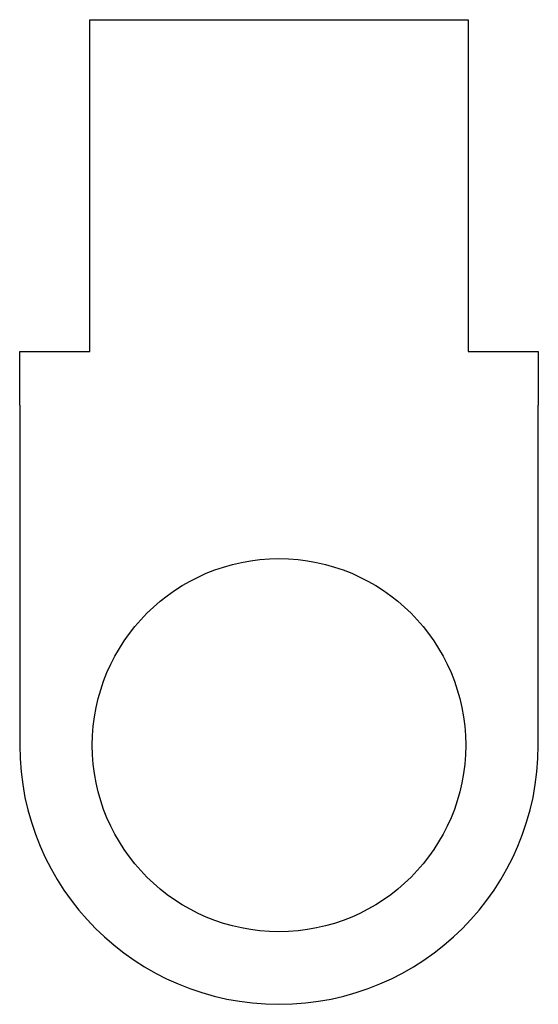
# Model space of a CAD drawing. Header units: millimetres. Extents: x 0 to 100, y 0 to 190.
import ezdxf

# ---------------------------------------------------------------- set-up
doc = ezdxf.new("R2010")
doc.units = ezdxf.units.MM
doc.linetypes.add('SLD-Sürekli', pattern=[0])

msp = doc.modelspace()

# ---------------------------------------------------------------- linework, layer by layer
at = {"color": 7, "linetype": 'SLD-Sürekli', "lineweight": 25}
for p, q in [((13.9, 190.4), (86.9, 190.4)), ((13.9, 126.4), (13.9, 190.4)), ((86.9, 190.4), (86.9, 126.4)), ((0.4, 126.4), (13.9, 126.4)), ((0.4, 116.01), (0.4, 126.4)), ((86.9, 126.4), (100.4, 126.4)), ((100.4, 126.4), (100.4, 116.01)), ((0.4, 116.01), (0.4, 50.4)), ((100.4, 50.4), (100.4, 116.01))]:
    msp.add_line(p, q, dxfattribs=at)
msp.add_circle((50.4, 50.4), 36, dxfattribs=at)
msp.add_arc((50.4, 50.4), 50, 180, 0, dxfattribs=at)

doc.saveas('drawing.dxf')
